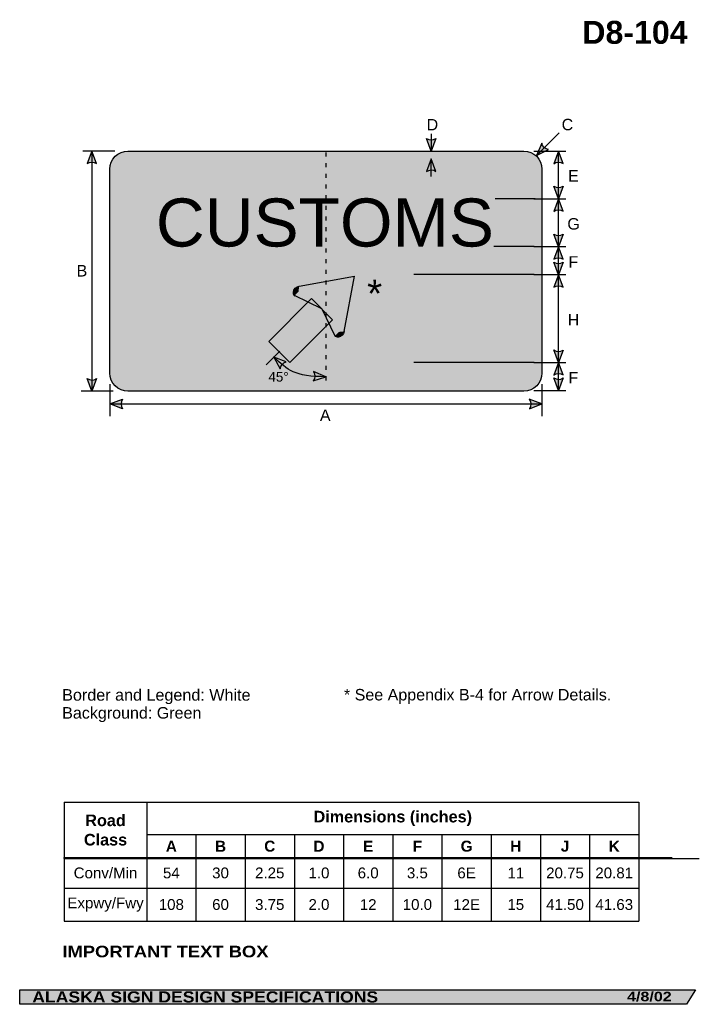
# Model space of a CAD drawing. Header units: feet. Extents: x 7 to 92, y 0 to 123.
import ezdxf
from ezdxf.enums import TextEntityAlignment as Align

# ---------------------------------------------------------------- set-up
doc = ezdxf.new("R2010")
doc.units = ezdxf.units.FT
doc.header["$MEASUREMENT"] = 0
doc.layers.add('Sign', color=7, linetype='Continuous')
doc.styles.add('ARIAL', font='arial.ttf')
doc.styles.add('ARIAL B', font='arialbd.ttf')
doc.styles.add('ARIAL BLACK B', font='ariblk.ttf')
doc.styles.add('ARIAL BLACK BI', font='ariblk.ttf')
doc.styles.add('FHWA SERIES E2000EX', font='txt')

# ---------------------------------------------------------------- blocks, each defined once
blk = doc.blocks.new('*T2')
at = {"color": 0, "linetype": 'ByBlock', "lineweight": -2, "transparency": 16777216}
for p, q in [((0, 0), (71.79976141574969, 0)), ((0, 0), (0, -14.86220700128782)), ((10.29976141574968, 0), (10.29976141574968, -14.86220700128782)), ((71.79976141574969, 0), (71.79976141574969, -14.86220700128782)), ((10.29976141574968, -4.03612096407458), (71.79976141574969, -4.03612096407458)), ((16.44976141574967, -4.03612096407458), (16.44976141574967, -14.86220700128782)), ((22.59976141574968, -4.03612096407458), (22.59976141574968, -14.86220700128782)), ((28.74976141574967, -4.03612096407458), (28.74976141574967, -14.86220700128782)), ((34.89976141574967, -4.03612096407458), (34.89976141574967, -14.86220700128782)), ((41.04976141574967, -4.03612096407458), (41.04976141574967, -14.86220700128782)), ((47.19976141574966, -4.03612096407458), (47.19976141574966, -14.86220700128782)), ((53.34976141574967, -4.03612096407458), (53.34976141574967, -14.86220700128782)), ((59.49976141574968, -4.03612096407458), (59.49976141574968, -14.86220700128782)), ((65.64976141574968, -4.03612096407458), (65.64976141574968, -14.86220700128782)), ((0, -6.96729567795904), (71.79976141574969, -6.96729567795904)), ((0, -10.72228885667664), (71.79976141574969, -10.72228885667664)), ((0, -14.86220700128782), (71.79976141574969, -14.86220700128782))]:
    blk.add_line(p, q, dxfattribs=at)
at = {"color": 18, "transparency": 16777216, "attachment_point": 5}
for s, insert, char_height, width, style in [('Dimensions (inches)', (41.04976141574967, -2.018060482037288), 1.45, 61.37999999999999, 'ARIAL B'), ('Road Class', (5.149880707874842, -3.483647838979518), 1.45, 10.17976141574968, 'ARIAL B'), ('A', (13.37476141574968, -5.501708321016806), 1.375, 6.03, 'ARIAL B'), ('B', (19.52476141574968, -5.501708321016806), 1.375, 6.03, 'ARIAL B'), ('C', (25.67476141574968, -5.501708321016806), 1.375, 6.03, 'ARIAL B'), ('D', (31.82476141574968, -5.501708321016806), 1.375, 6.03, 'ARIAL B'), ('E', (37.97476141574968, -5.501708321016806), 1.375, 6.03, 'ARIAL B'), ('F', (44.12476141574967, -5.501708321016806), 1.375, 6.03, 'ARIAL B'), ('G', (50.27476141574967, -5.501708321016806), 1.375, 6.03, 'ARIAL B'), ('H', (56.42476141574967, -5.501708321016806), 1.375, 6.03, 'ARIAL B'), ('J', (62.57476141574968, -5.501708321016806), 1.375, 6.03, 'ARIAL B'), ('K', (68.72476141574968, -5.501708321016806), 1.375, 6.03, 'ARIAL B'), ('Conv/Min', (5.149880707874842, -8.844792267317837), 1.35, 10.17976141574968, 'ARIAL'), ('54', (13.37476141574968, -8.844792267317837), 1.35, 6.03, 'ARIAL'), ('30', (19.52476141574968, -8.844792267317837), 1.35, 6.03, 'ARIAL'), ('2.25', (25.67476141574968, -8.844792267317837), 1.35, 6.03, 'ARIAL'), ('1.0', (31.82476141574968, -8.844792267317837), 1.35, 6.03, 'ARIAL'), ('6.0', (37.97476141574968, -8.844792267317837), 1.35, 6.03, 'ARIAL'), ('3.5', (44.12476141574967, -8.844792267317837), 1.35, 6.03, 'ARIAL'), ('6E', (50.27476141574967, -8.844792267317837), 1.35, 6.03, 'ARIAL'), ('11', (56.42476141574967, -8.844792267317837), 1.35, 6.03, 'ARIAL'), ('20.75', (62.57476141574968, -8.844792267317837), 1.35, 6.03, 'ARIAL'), ('20.81', (68.72476141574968, -8.844792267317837), 1.35, 6.03, 'ARIAL'), ('Expwy/Fwy', (5.149880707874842, -12.79224792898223), 1.35, 10.17976141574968, 'ARIAL'), ('108', (13.37476141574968, -12.79224792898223), 1.35, 6.03, 'ARIAL'), ('60', (19.52476141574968, -12.79224792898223), 1.35, 6.03, 'ARIAL'), ('3.75', (25.67476141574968, -12.79224792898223), 1.35, 6.03, 'ARIAL'), ('2.0', (31.82476141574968, -12.79224792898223), 1.35, 6.03, 'ARIAL'), ('12', (37.97476141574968, -12.79224792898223), 1.35, 6.03, 'ARIAL'), ('10.0', (44.12476141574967, -12.79224792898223), 1.35, 6.03, 'ARIAL'), ('12E', (50.27476141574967, -12.79224792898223), 1.35, 6.03, 'ARIAL'), ('15', (56.42476141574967, -12.79224792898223), 1.35, 6.03, 'ARIAL'), ('41.50', (62.57476141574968, -12.79224792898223), 1.35, 6.03, 'ARIAL'), ('41.63', (68.72476141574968, -12.79224792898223), 1.35, 6.03, 'ARIAL')]:
    blk.add_mtext(s, dxfattribs=dict(at, insert=insert, char_height=char_height, width=width, style=style))

msp = doc.modelspace()

# ---------------------------------------------------------------- hatches: boundary and pattern name
h = msp.add_hatch(color=256)
h.dxf.hatch_style = 1
edge = h.paths.add_edge_path()
edge.add_line((59.42071674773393, 108.5072931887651), (58.8320577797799, 106.9452936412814))
edge.add_line((58.8320577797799, 106.9452936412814), (58.24746464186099, 108.5205127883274))
edge.add_arc((58.84381975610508, 109.3773664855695), 1.043952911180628, 235.1627615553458, 303.546134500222)
h = msp.add_hatch(color=256)
h.dxf.hatch_style = 1
edge = h.paths.add_edge_path()
edge.add_line((72.64365219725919, 107.9234190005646), (71.99739586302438, 106.3843560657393))
edge.add_line((71.99739586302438, 106.3843560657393), (73.50481228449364, 107.1264882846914))
edge.add_arc((73.66073924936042, 108.1587307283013), 1.043952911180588, 193.0266678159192, 261.41004076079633, ccw=False)
h = msp.add_hatch(color=256)
h.dxf.hatch_style = 1
edge = h.paths.add_edge_path()
edge.add_line((17.00532564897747, 105.3869600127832), (16.41666668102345, 106.948959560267))
edge.add_line((16.41666668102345, 106.948959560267), (15.83207354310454, 105.373740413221))
edge.add_arc((16.42842865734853, 104.5168867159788), 1.043952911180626, 56.453865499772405, 124.83723844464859, ccw=False)
at = {"true_color": 0xffffff}
h = msp.add_hatch(color=7, dxfattribs=at)
h.dxf.hatch_style = 1
edge = h.paths.add_edge_path()
edge.add_line((59.42212430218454, 104.4099290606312), (58.83346533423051, 105.9719286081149))
edge.add_line((58.83346533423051, 105.9719286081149), (58.24887219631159, 104.396709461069))
edge.add_arc((58.8452273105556, 103.5398557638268), 1.043952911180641, 56.453865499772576, 124.8372384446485, ccw=False)
h = msp.add_hatch(color=256)
h.dxf.hatch_style = 1
edge = h.paths.add_edge_path()
edge.add_line((75.31783866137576, 105.3838681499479), (74.72917969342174, 106.9458676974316))
edge.add_line((74.72917969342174, 106.9458676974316), (74.14458655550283, 105.3706485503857))
edge.add_arc((74.74094166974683, 104.5137948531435), 1.04395291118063, 56.45386549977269, 124.8372384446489, ccw=False)
h = msp.add_hatch(color=256)
h.dxf.hatch_style = 1
edge = h.paths.add_edge_path()
edge.add_line((75.32166544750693, 102.5572730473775), (74.73300647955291, 100.9952734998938))
edge.add_line((74.73300647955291, 100.9952734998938), (74.148413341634, 102.5704926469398))
edge.add_arc((74.74476845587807, 103.4273463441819), 1.043952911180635, 235.1627615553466, 303.5461345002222)
h = msp.add_hatch(color=256)
h.dxf.hatch_style = 1
edge = h.paths.add_edge_path()
edge.add_line((75.31783866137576, 99.42863964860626), (74.72917969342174, 100.99063919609))
edge.add_line((74.72917969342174, 100.99063919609), (74.14458655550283, 99.41542004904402))
edge.add_arc((74.74094166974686, 98.5585663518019), 1.043952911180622, 56.453865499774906, 124.83723844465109, ccw=False)
h = msp.add_hatch(color=256)
h.dxf.hatch_style = 1
edge = h.paths.add_edge_path()
edge.add_line((75.3268737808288, 96.55727305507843), (74.73821481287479, 94.99527350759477))
edge.add_line((74.73821481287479, 94.99527350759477), (74.15362167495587, 96.57049265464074))
edge.add_arc((74.74997678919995, 97.42734635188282), 1.043952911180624, 235.1627615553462, 303.5461345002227)
h = msp.add_hatch(color=256)
h.dxf.hatch_style = 1
edge = h.paths.add_edge_path()
edge.add_line((75.32825532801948, 93.43384801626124), (74.73959636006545, 94.99584756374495))
edge.add_line((74.73959636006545, 94.99584756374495), (74.15500322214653, 93.42062841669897))
edge.add_arc((74.75135833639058, 92.56377471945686), 1.043952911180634, 56.453865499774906, 124.83723844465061, ccw=False)
h = msp.add_hatch(color=256)
h.dxf.hatch_style = 1
edge = h.paths.add_edge_path()
edge.add_line((75.32687378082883, 93.0541811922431), (74.73821481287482, 91.49218164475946))
edge.add_line((74.73821481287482, 91.49218164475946), (74.1536216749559, 93.06740079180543))
edge.add_arc((74.74997678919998, 93.9242544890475), 1.043952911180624, 235.1627615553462, 303.5461345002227)
h = msp.add_hatch(color=256)
h.dxf.hatch_style = 1
edge = h.paths.add_edge_path()
edge.add_line((75.32825532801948, 89.93384801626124), (74.73959636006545, 91.49584756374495))
edge.add_line((74.73959636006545, 91.49584756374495), (74.15500322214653, 89.92062841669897))
edge.add_arc((74.75135833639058, 89.06377471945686), 1.043952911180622, 56.453865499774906, 124.83723844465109, ccw=False)
h = msp.add_hatch(color=256)
h.dxf.hatch_style = 1
edge = h.paths.add_edge_path()
edge.add_line((75.32687378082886, 82.07810640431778), (74.73821481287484, 80.51610685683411))
edge.add_line((74.73821481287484, 80.51610685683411), (74.15362167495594, 82.09132600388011))
edge.add_arc((74.74997678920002, 82.94817970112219), 1.043952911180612, 235.1627615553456, 303.546134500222)
h = msp.add_hatch(color=7, dxfattribs=at)
h.dxf.hatch_style = 1
edge = h.paths.add_edge_path()
edge.add_line((40.71481080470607, 80.61431807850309), (39.14924177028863, 81.19341700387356))
edge.add_line((39.14924177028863, 81.19341700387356), (39.95586423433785, 79.7195022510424))
edge.add_arc((40.99388379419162, 79.60835786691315), 1.043952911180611, 105.50505246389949, 173.8884254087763, ccw=False)
h = msp.add_hatch(color=256)
h.dxf.hatch_style = 1
edge = h.paths.add_edge_path()
edge.add_line((75.32825532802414, 78.97030637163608), (74.73959636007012, 80.5323059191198))
edge.add_line((74.73959636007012, 80.5323059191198), (74.15500322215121, 78.95708677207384))
edge.add_arc((74.75135833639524, 78.10023307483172), 1.043952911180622, 56.453865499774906, 124.83723844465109, ccw=False)
h = msp.add_hatch(color=7, dxfattribs=at)
h.dxf.hatch_style = 1
edge = h.paths.add_edge_path()
edge.add_line((44.09312633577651, 78.21801098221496), (45.67530427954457, 78.75005883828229))
edge.add_line((45.67530427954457, 78.75005883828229), (44.12215056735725, 79.3909785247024))
edge.add_arc((43.2443843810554, 78.82585534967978), 1.043952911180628, -35.60913975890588, 32.774233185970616, ccw=False)
h = msp.add_hatch(color=256)
h.dxf.hatch_style = 1
edge = h.paths.add_edge_path()
edge.add_line((17.00532564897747, 78.51405097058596), (16.41666668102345, 76.95205142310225))
edge.add_line((16.41666668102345, 76.95205142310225), (15.83207354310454, 78.52727057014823))
edge.add_arc((16.42842865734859, 79.38412426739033), 1.043952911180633, 235.1627615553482, 303.5461345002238)
h = msp.add_hatch(color=256)
h.dxf.hatch_style = 1
edge = h.paths.add_edge_path()
edge.add_line((75.32687378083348, 78.59373141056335), (74.73821481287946, 77.03173186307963))
edge.add_line((74.73821481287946, 77.03173186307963), (74.15362167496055, 78.60695101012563))
edge.add_arc((74.7499767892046, 79.46380470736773), 1.043952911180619, 235.1627615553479, 303.5461345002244)
h = msp.add_hatch(color=256)
h.dxf.hatch_style = 1
edge = h.paths.add_edge_path()
edge.add_line((20.23671532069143, 74.75766657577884), (18.67530427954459, 75.34788477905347))
edge.add_line((18.67530427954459, 75.34788477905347), (20.25110630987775, 75.93090489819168))
edge.add_arc((21.10736416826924, 75.33369458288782), 1.043952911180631, 145.1055563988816, 213.4889293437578)
h = msp.add_hatch(color=256)
h.dxf.hatch_style = 1
edge = h.paths.add_edge_path()
edge.add_line((71.10526864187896, 74.75766657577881), (72.6666796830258, 75.34788477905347))
edge.add_line((72.6666796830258, 75.34788477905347), (71.09087765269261, 75.93090489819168))
edge.add_arc((70.23461979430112, 75.33369458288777), 1.043952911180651, -33.48892934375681, 34.89444360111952, ccw=False)
at = {"layer": 'Sign', "true_color": 0xffffff}
h = msp.add_hatch(color=7, dxfattribs=at)
edge = h.paths.add_edge_path(flags=0)
edge.add_spline(control_points=[(20.92530427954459, 106.948959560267), (20.92530427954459, 106.948959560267), (70.42530427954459, 106.948959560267), (70.42530427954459, 106.948959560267), (71.6671130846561, 106.948959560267), (72.67530427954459, 105.9407683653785), (72.67530427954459, 104.698959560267), (72.67530427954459, 104.698959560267), (72.67530427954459, 79.19895956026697), (72.67530427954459, 79.19895956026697), (72.67530427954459, 77.95715075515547), (71.6671130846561, 76.94895956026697), (70.42530427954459, 76.94895956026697), (70.42530427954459, 76.94895956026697), (20.92530427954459, 76.94895956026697), (20.92530427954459, 76.94895956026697), (19.68349547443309, 76.94895956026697), (18.67530427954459, 77.95715075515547), (18.67530427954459, 79.19895956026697), (18.67530427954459, 79.19895956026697), (18.67530427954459, 104.698959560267), (18.67530427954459, 104.698959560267), (18.67530427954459, 105.9407683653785), (19.68349547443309, 106.948959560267), (20.92530427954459, 106.948959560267)], knot_values=[0, 0, 0, 0, 1, 1, 1, 2, 2, 2, 3, 3, 3, 4, 4, 4, 5, 5, 5, 6, 6, 6, 7, 7, 7, 8, 8, 8, 8], degree=3, periodic=0)
at = {"layer": 'Sign', "true_color": 0x00773b}
h = msp.add_hatch(color=116, dxfattribs=at)
edge = h.paths.add_edge_path(flags=0)
edge.add_spline(control_points=[(21.47530427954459, 105.948959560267), (21.47530427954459, 105.948959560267), (69.87530427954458, 105.948959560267), (69.87530427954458, 105.948959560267), (70.86875132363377, 105.948959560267), (71.67530427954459, 105.1424066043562), (71.67530427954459, 104.148959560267), (71.67530427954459, 104.148959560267), (71.67530427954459, 79.74895956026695), (71.67530427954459, 79.74895956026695), (71.67530427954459, 78.75551251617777), (70.86875132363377, 77.94895956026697), (69.87530427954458, 77.94895956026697), (69.87530427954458, 77.94895956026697), (21.47530427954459, 77.94895956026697), (21.47530427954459, 77.94895956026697), (20.48185723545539, 77.94895956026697), (19.67530427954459, 78.75551251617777), (19.67530427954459, 79.74895956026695), (19.67530427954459, 79.74895956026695), (19.67530427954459, 104.148959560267), (19.67530427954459, 104.148959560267), (19.67530427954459, 105.1424066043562), (20.48185723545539, 105.948959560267), (21.47530427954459, 105.948959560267)], knot_values=[0, 0, 0, 0, 1, 1, 1, 2, 2, 2, 3, 3, 3, 4, 4, 4, 5, 5, 5, 6, 6, 6, 7, 7, 7, 8, 8, 8, 8], degree=3, periodic=0)
at = {"layer": 'Sign', "true_color": 0xffffff}
for points in [[(42.30816557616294, 90.07972192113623), (48.41008247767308, 91.16311873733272), (45.24144183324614, 87.18871221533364), (41.69624620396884, 88.81804432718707)], [(49.34665757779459, 91.44500906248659), (49.16761290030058, 90.50399013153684), (45.20385743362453, 87.29564017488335), (48.46051979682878, 91.2639164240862)], [(49.10514721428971, 90.7064637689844), (47.90961330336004, 84.3785515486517), (46.73068840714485, 83.78096046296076), (44.62853347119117, 88.5201519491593)], [(41.67440690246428, 88.84054404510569), (41.83167856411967, 88.89955825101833), (41.79457991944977, 88.7685813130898), (41.6923490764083, 88.81797896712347)], [(43.86160432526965, 88.51395622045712), (46.49903713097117, 85.8765234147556), (41.15550999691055, 80.53299628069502), (38.51807719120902, 83.17042908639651)]]:
    msp.add_hatch(color=7, dxfattribs=at).paths.add_polyline_path(points, flags=0)
h = msp.add_hatch(color=7, dxfattribs=at)
edge = h.paths.add_edge_path(flags=0)
edge.add_spline(control_points=[(41.75033241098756, 88.88738525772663), (41.51830756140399, 89.11941010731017), (41.5572009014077, 89.5350529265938), (41.83713143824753, 89.81498346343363), (41.97709670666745, 89.95494873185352), (42.13790364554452, 90.03355763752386), (42.318907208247, 90.05049485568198), (42.318907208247, 90.05049485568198), (42.25753102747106, 89.39458387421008), (42.25753102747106, 89.39458387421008), (42.25753102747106, 89.39458387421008), (41.75033241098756, 88.88738525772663), (41.75033241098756, 88.88738525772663)], knot_values=[0, 0, 0, 0, 1, 1, 1, 2, 2, 2, 3, 3, 3, 4, 4, 4, 4], degree=3, periodic=0)
h = msp.add_hatch(color=7, dxfattribs=at)
edge = h.paths.add_edge_path(flags=0)
edge.add_spline(control_points=[(47.95823707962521, 84.41116498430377), (47.92436264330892, 84.04915785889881), (47.60295704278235, 83.72775225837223), (47.24094991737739, 83.69387782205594), (47.05994635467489, 83.6769406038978), (46.91113990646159, 83.72657776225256), (46.79512748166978, 83.8425901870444), (46.79512748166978, 83.8425901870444), (47.30232609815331, 84.34978880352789), (47.30232609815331, 84.34978880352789), (47.30232609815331, 84.34978880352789), (47.95823707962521, 84.41116498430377), (47.95823707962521, 84.41116498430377)], knot_values=[0, 0, 0, 0, 1, 1, 1, 2, 2, 2, 3, 3, 3, 4, 4, 4, 4], degree=3, periodic=0)
at = {"layer": 'Sign', "true_color": 0x000000}
msp.add_hatch(color=18, dxfattribs=at).paths.add_polyline_path([(7.399373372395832, 2.133735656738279), (91.84195454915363, 2.133735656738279), (90.75006357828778, 0.3343149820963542), (7.402168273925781, 0.3343149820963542)], flags=0)

# ---------------------------------------------------------------- linework, layer by layer
for p, q in [((12.9770897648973, 25.58689472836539), (84.77685118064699, 25.58689472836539)), ((12.9770897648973, 18.67773777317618), (88.93761474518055, 18.67773777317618)), ((12.9770897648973, 18.56146032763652), (12.9770897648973, 18.67773777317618)), ((12.9770897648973, 18.56146032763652), (92.3368763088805, 18.56146032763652))]:
    msp.add_line(p, q)
for points in [[(59.42071674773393, 108.5072931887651), (58.8320577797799, 106.9452936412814), (58.24746464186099, 108.5205127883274, 0.307560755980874), (59.42071674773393, 108.5072931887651, 4.141293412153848)], [(72.64365219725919, 107.9234190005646), (71.99739586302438, 106.3843560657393), (73.50481228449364, 107.1264882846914, -0.307560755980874), (72.64365219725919, 107.9234190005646, -4.141293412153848)], [(17.00532564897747, 105.3869600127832), (16.41666668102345, 106.948959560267), (15.83207354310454, 105.373740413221, -0.307560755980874), (17.00532564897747, 105.3869600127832, -4.141293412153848)], [(75.31783866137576, 105.3838681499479), (74.72917969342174, 106.9458676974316), (74.14458655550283, 105.3706485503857, -0.307560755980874), (75.31783866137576, 105.3838681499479, -4.141293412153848)], [(75.32166544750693, 102.5572730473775), (74.73300647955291, 100.9952734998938), (74.148413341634, 102.5704926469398, 0.307560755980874), (75.32166544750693, 102.5572730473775, 4.141293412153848)], [(75.31783866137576, 99.42863964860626), (74.72917969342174, 100.99063919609), (74.14458655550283, 99.41542004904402, -0.307560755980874), (75.31783866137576, 99.42863964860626, -4.141293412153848)], [(75.3268737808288, 96.55727305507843), (74.73821481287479, 94.99527350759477), (74.15362167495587, 96.57049265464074, 0.307560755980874), (75.3268737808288, 96.55727305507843, 4.141293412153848)], [(75.32825532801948, 93.43384801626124), (74.73959636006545, 94.99584756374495), (74.15500322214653, 93.42062841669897, -0.307560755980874), (75.32825532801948, 93.43384801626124, -4.141293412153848)], [(75.32687378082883, 93.0541811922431), (74.73821481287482, 91.49218164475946), (74.1536216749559, 93.06740079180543, 0.307560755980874), (75.32687378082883, 93.0541811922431, 4.141293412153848)], [(75.32825532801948, 89.93384801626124), (74.73959636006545, 91.49584756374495), (74.15500322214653, 89.92062841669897, -0.307560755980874), (75.32825532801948, 89.93384801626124, -4.141293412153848)], [(75.32687378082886, 82.07810640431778), (74.73821481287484, 80.51610685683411), (74.15362167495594, 82.09132600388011, 0.307560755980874), (75.32687378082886, 82.07810640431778, 4.141293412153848)], [(75.32825532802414, 78.97030637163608), (74.73959636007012, 80.5323059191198), (74.15500322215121, 78.95708677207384, -0.307560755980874), (75.32825532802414, 78.97030637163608, -4.141293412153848)], [(17.00532564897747, 78.51405097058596), (16.41666668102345, 76.95205142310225), (15.83207354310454, 78.52727057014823, 0.307560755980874), (17.00532564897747, 78.51405097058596, 4.141293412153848)], [(75.32687378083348, 78.59373141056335), (74.73821481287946, 77.03173186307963), (74.15362167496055, 78.60695101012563, 0.307560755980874), (75.32687378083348, 78.59373141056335, 4.141293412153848)], [(20.23671532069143, 74.75766657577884), (18.67530427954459, 75.34788477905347), (20.25110630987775, 75.93090489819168, 0.307560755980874), (20.23671532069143, 74.75766657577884, 4.141293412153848)], [(71.10526864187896, 74.75766657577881), (72.6666796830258, 75.34788477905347), (71.09087765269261, 75.93090489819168, -0.307560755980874), (71.10526864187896, 74.75766657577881, -4.141293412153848)]]:
    msp.add_lwpolyline(points, format="xyb")
at = {"color": 7, "true_color": 0xffffff}
for points in [[(59.42212430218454, 104.4099290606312), (58.83346533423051, 105.9719286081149), (58.24887219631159, 104.396709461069, -0.307560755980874), (59.42212430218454, 104.4099290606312, -4.141293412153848)], [(40.71481080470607, 80.61431807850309), (39.14924177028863, 81.19341700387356), (39.95586423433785, 79.7195022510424, -0.307560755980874), (40.71481080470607, 80.61431807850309, -4.141293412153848)], [(44.09312633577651, 78.21801098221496), (45.67530427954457, 78.75005883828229), (44.12215056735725, 79.3909785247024, -0.307560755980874), (44.09312633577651, 78.21801098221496, -4.141293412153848)]]:
    msp.add_lwpolyline(points, format="xyb", dxfattribs=at)
at = {"layer": 'Sign', "color": 18, "lineweight": -3, "true_color": 0x000000}
for p, q in [((58.83343932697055, 109.0937668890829), (58.83343932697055, 106.8937668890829)), ((71.99739586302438, 106.3843560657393), (74.82582298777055, 109.2127831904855)), ((19.29166667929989, 106.948959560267), (15.29166667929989, 106.948959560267)), ((16.41666668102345, 106.9520514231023), (16.41666668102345, 76.95205142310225)), ((71.67447919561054, 106.948959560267), (75.67447919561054, 106.948959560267)), ((74.72917969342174, 100.9937310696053), (74.72917969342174, 106.9937310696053)), ((71.67447919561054, 100.9937310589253), (75.67447919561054, 100.9937310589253)), ((74.73438802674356, 94.99893941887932), (74.73438802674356, 100.9989394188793)), ((71.67447919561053, 95.00154357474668), (75.67447919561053, 95.00154357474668)), ((74.73959636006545, 91.49893942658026), (74.73959636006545, 94.99893942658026)), ((71.67447919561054, 91.511960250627), (75.67447919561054, 91.511960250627)), ((74.73959636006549, 80.51977277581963), (74.73959636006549, 91.51977277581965)), ((71.67447919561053, 80.52758527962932), (75.67447919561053, 80.52758527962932)), ((74.73959636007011, 77.03539778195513), (74.73959636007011, 80.53539778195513)), ((18.67530427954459, 77.82705144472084), (18.67530427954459, 73.82705144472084)), ((72.67530427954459, 77.82705144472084), (72.67530427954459, 73.82705144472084)), ((19.08333334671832, 76.94895956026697), (15.08333334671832, 76.94895956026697)), ((71.67447919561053, 77.03539778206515), (75.67447919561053, 77.03539778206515)), ((18.66667968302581, 75.34788477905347), (72.6666796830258, 75.34788477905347))]:
    msp.add_line(p, q, dxfattribs=at)
at = {"layer": 'Sign', "color": 7, "lineweight": -3, "true_color": 0xffffff}
for p, q in [((58.83346533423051, 103.7750204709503), (58.83346533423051, 105.9750204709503)), ((71.83780423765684, 100.9971366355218), (66.83780423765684, 100.9971366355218)), ((71.67686677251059, 95.0023449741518), (66.67686677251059, 95.0023449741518)), ((42.31898473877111, 90.05132340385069), (49.23921879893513, 91.33147657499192)), ((47.95906562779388, 84.41124251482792), (49.23921879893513, 91.33147657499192)), ((71.6771958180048, 91.5104335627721), (56.67719581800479, 91.5104335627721)), ((45.14206837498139, 87.2343261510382), (41.75033241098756, 88.88738525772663)), ((45.14206837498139, 87.2343261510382), (46.79512748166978, 83.8425901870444)), ((38.1980291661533, 80.24220439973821), (39.9063624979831, 81.950537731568)), ((71.67719581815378, 80.52605856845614), (56.67719581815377, 80.52605856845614))]:
    msp.add_line(p, q, dxfattribs=at)
at = {"layer": 'Sign', "color": 18, "lineweight": -3, "true_color": 0x000000}
msp.add_lwpolyline([(20.92530427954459, 106.948959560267), (70.42530427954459, 106.948959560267), (70.42530427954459, 106.948959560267), (70.86425750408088, 106.9057264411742), (71.28634200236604, 106.7776885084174), (71.67533730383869, 106.5697661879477), (72.01629453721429, 106.2899498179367), (72.29611090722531, 105.9489925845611), (72.50403322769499, 105.5599972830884), (72.63207116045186, 105.1379127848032), (72.67530427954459, 104.698959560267), (72.67530427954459, 104.698959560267), (72.67530427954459, 79.19895956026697), (72.67530427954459, 79.19895956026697), (72.63207116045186, 78.76000633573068), (72.50403322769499, 78.33792183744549), (72.29611090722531, 77.94892653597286), (72.01629453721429, 77.60796930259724), (71.67533730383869, 77.32815293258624), (71.28634200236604, 77.12023061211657), (70.86425750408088, 76.99219267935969), (70.42530427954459, 76.94895956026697), (70.42530427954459, 76.94895956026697), (20.92530427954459, 76.94895956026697), (20.92530427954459, 76.94895956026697), (20.4863510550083, 76.99219267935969), (20.06426655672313, 77.12023061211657), (19.67527125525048, 77.32815293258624), (19.33431402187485, 77.60796930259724), (19.05449765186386, 77.94892653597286), (18.84657533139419, 78.33792183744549), (18.71853739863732, 78.76000633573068), (18.67530427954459, 79.19895956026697), (18.67530427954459, 79.19895956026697), (18.67530427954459, 104.698959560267), (18.67530427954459, 104.698959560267), (18.71853739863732, 105.1379127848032), (18.84657533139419, 105.5599972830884), (19.05449765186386, 105.9489925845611), (19.33431402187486, 106.2899498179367), (19.67527125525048, 106.5697661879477), (20.06426655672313, 106.7776885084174), (20.4863510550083, 106.9057264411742)], close=True, dxfattribs=at)
at = {"layer": 'Sign', "color": 7, "lineweight": -3, "true_color": 0xffffff}
for points in [[(45.67530427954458, 106.7712524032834), (45.67530427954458, 106.2712524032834)], [(45.67530427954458, 105.43791906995), (45.67530427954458, 104.93791906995)], [(45.67530427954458, 104.1045857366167), (45.67530427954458, 103.6045857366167)], [(45.67530427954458, 102.7712524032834), (45.67530427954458, 102.2712524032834)], [(45.67530427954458, 101.43791906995), (45.67530427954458, 100.93791906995)], [(45.67530427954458, 100.1045857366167), (45.67530427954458, 99.60458573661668)], [(45.67530427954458, 98.77125240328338), (45.67530427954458, 98.27125240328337)], [(45.67530427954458, 97.43791906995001), (45.67530427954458, 96.93791906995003)], [(45.67530427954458, 96.10458573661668), (45.67530427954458, 95.60458573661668)], [(45.67530427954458, 94.77125240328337), (45.67530427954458, 94.27125240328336)], [(45.67530427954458, 93.43791906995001), (45.67530427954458, 92.93791906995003)], [(45.67530427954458, 92.10458573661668), (45.67530427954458, 91.60458573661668)], [(45.67530427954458, 90.77125240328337), (45.67530427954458, 90.27125240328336)], [(45.67530427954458, 89.43791906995), (45.67530427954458, 88.93791906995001)], [(45.67530427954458, 88.10458573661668), (45.67530427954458, 87.60458573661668)], [(45.67530427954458, 86.77125240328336), (45.67530427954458, 86.27125240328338)], [(45.67530427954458, 85.43791906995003), (45.67530427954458, 84.93791906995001)], [(45.67530427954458, 84.10458573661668), (45.67530427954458, 83.60458573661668)], [(45.67530427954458, 82.77125240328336), (45.67530427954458, 82.27125240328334)], [(45.67530427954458, 81.43791906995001), (45.67530427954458, 80.93791906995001)], [(45.67530427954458, 80.10458573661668), (45.67530427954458, 79.60458573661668)], [(45.67530427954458, 78.77125240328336), (45.67530427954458, 78.27125240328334)]]:
    msp.add_lwpolyline(points, dxfattribs=at)
msp.add_lwpolyline([(43.86160432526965, 88.51395622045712), (46.49903713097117, 85.8765234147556), (41.15550999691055, 80.53299628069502), (38.51807719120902, 83.17042908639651)], close=True, dxfattribs=at)
at = {"layer": 'Sign', "color": 250, "lineweight": -3, "true_color": 0x1f1a17}
msp.add_lwpolyline([(7.399373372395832, 2.133735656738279), (91.84195454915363, 2.133735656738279), (90.75006357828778, 0.3343149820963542), (7.402168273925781, 0.3343149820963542)], close=True, dxfattribs=at)
at = {"layer": 'Sign', "color": 7, "lineweight": -3, "true_color": 0xffffff}
for points in [[(41.75033241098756, 88.88738525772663), (41.51830756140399, 89.11941010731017), (41.5572009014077, 89.5350529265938), (41.83713143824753, 89.81498346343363), (41.97709670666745, 89.95494873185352), (42.13790364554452, 90.03355763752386), (42.318907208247, 90.05049485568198)], [(47.95823707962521, 84.41116498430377), (47.92436264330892, 84.04915785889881), (47.60295704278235, 83.72775225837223), (47.24094991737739, 83.69387782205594), (47.05994635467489, 83.6769406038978), (46.91113990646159, 83.72657776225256), (46.79512748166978, 83.8425901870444)]]:
    msp.add_open_spline(points, degree=3, knots=[0, 0, 0, 0, 1, 1, 1, 2, 2, 2, 2], dxfattribs=at)
msp.add_open_spline([(45.74999999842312, 78.74999996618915), (41.63224884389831, 78.74827999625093), (40.96558217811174, 79.5607799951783), (39.11141551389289, 81.2274466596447)], degree=3, dxfattribs=at)

# ---------------------------------------------------------------- block references
msp.add_blockref('*T2', (12.9770897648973, 25.58689472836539))

# ---------------------------------------------------------------- texts
at = {"layer": 'Sign', "color": 18, "true_color": 0x000000}
for s, height, style, p, p2 in [('D8-104', 2.872198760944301, 'ARIAL B', (77.711872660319, 120.3452796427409), (90.87187203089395, 120.3452796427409)), ('D', 1.427342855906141, 'ARIAL', (58.26052916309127, 109.533350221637), (59.70052922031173, 109.533350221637)), ('C', 1.427342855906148, 'ARIAL', (75.13552915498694, 109.5437668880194), (76.5755292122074, 109.5437668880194)), ('E', 1.438096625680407, 'ARIAL', (75.93552915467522, 103.1270644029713), (77.2755291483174, 103.1270644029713)), ('G', 1.435630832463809, 'ARIAL', (75.84386248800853, 97.13227275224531), (77.4038624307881, 97.13227275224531)), ('F', 1.429672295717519, 'ARIAL', (75.9855291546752, 92.3822727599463), (77.20552918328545, 92.3822727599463)), ('B', 1.438096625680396, 'ARIAL', (14.51052918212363, 91.27205142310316), (15.8505291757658, 91.27205142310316)), ('H', 1.427342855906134, 'ARIAL', (75.89386248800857, 85.15310610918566), (77.33386254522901, 85.15310610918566)), ('F', 1.429672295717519, 'ARIAL', (75.9855291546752, 77.91873111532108), (77.20552918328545, 77.91873111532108)), ('A', 1.43494520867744, 'ARIAL', (44.9175781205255, 73.21043357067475), (46.25757811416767, 73.21043357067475)), ('Border and Legend: White', 1.443374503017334, 'ARIAL', (12.70944468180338, 38.27370344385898), (36.24944535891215, 38.27370344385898)), ('* See Appendix B-4 for Arrow Details.', 1.434205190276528, 'ARIAL', (47.92811330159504, 38.30350131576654), (81.33648509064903, 38.30350131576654)), ('Background: Green', 1.436283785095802, 'ARIAL', (12.70944468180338, 36.03370344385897), (30.10944469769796, 36.03370344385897))]:
    msp.add_text(s, height=height, dxfattribs=dict(at, style=style)).set_placement(p, p2, align=Align.ALIGNED)
at = {"layer": 'Sign', "color": 7, "true_color": 0xffffff}
for s, height, style, p, p2 in [('CUSTOMS', 6.003733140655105, 'FHWA SERIES E2000EX', (24.42113761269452, 95.01796996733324), (66.67113761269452, 95.01796996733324)), ('*', 3.467263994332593, 'ARIAL', (50.82260716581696, 87.4164326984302), (52.70760675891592, 87.4164326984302)), ('45°', 1.199181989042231, 'ARIAL', (38.48448749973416, 78.14324606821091), (41.01782080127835, 78.14324606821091)), ('IMPORTANT TEXT BOX', 1.4492347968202, 'ARIAL BLACK B', (12.73419698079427, 6.204006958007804), (38.49419720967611, 6.204006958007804)), ('ALASKA SIGN DESIGN SPECIFICATIONS', 1.394231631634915, 'ARIAL BLACK BI', (8.970644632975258, 0.5603079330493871), (52.19753148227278, 0.5603079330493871)), ('4/8/02', 1.18380937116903, 'ARIAL BLACK BI', (83.30778503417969, 0.7176717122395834), (88.88444773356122, 0.7176717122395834))]:
    msp.add_text(s, height=height, dxfattribs=dict(at, style=style)).set_placement(p, p2, align=Align.ALIGNED)

doc.saveas('drawing.dxf')
